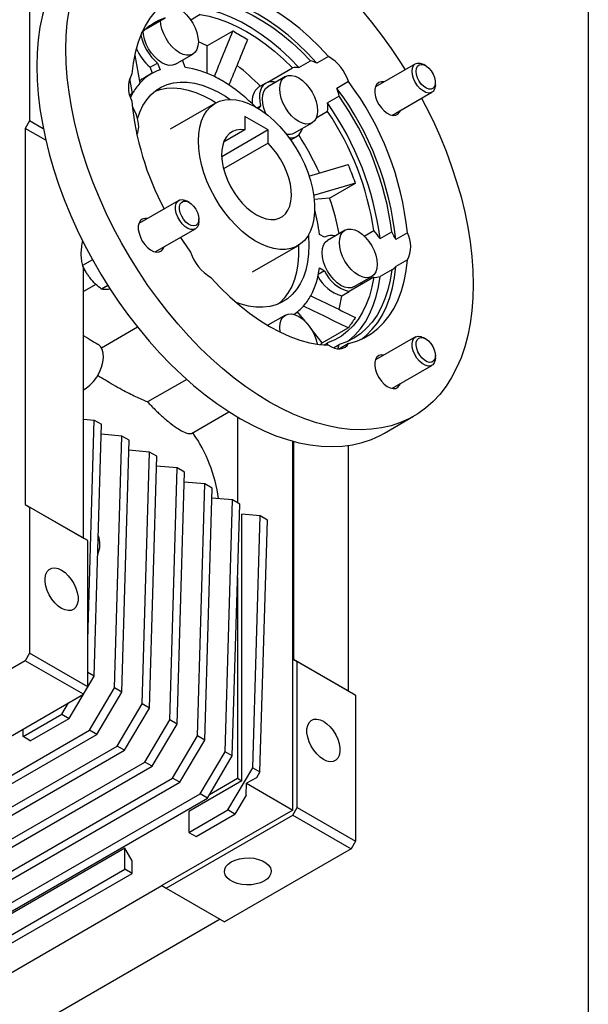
# Model space of a CAD drawing. Header units: millimetres. Extents: x 38 to 1638, y 38 to 1257.
# Tile 10 of 11: x 1500 to 1638, y 898 to 1137. Entities that reach past the tile are written whole.
import ezdxf

# ---------------------------------------------------------------- set-up
doc = ezdxf.new("R2010")
doc.units = ezdxf.units.MM
doc.header["$LTSCALE"] = 6
doc.linetypes.add('SLD-Solid', pattern=[0])
doc.layers.add('TEXT', color=140, linetype='SLD-Solid', lineweight=25)

msp = doc.modelspace()

# ---------------------------------------------------------------- linework, layer by layer
for p, q in [((1502.522, 1147.963), (1502.522, 1112.443)), ((1530.842, 1134.821), (1535.455, 1137.484)), ((1543.976, 1138.246), (1541.704, 1136.935)), ((1551.949, 1134.271), (1545.656, 1130.638)), ((1545.656, 1123.984), (1545.656, 1130.638)), ((1528.122, 1128.419), (1529.311, 1121.57)), ((1537.945, 1126.214), (1542.188, 1128.663)), ((1575.128, 1128.091), (1572.3, 1126.459)), ((1531.843, 1125.455), (1533.61, 1126.475)), ((1532.392, 1124.04), (1531.843, 1125.455)), ((1533.61, 1126.475), (1534.239, 1124.854)), ((1539.734, 1127.023), (1539.816, 1127.294)), ((1540.363, 1125.401), (1539.734, 1127.023)), ((1560.417, 1121.816), (1566.427, 1125.286)), ((1567.993, 1125.36), (1570.821, 1126.993)), ((1596.313, 1126.309), (1586.578, 1120.689)), ((1598.801, 1125.829), (1598.313, 1126.111)), ((1527.543, 1119.055), (1526.905, 1122.732)), ((1532.193, 1123.928), (1530.425, 1122.907)), ((1564.68, 1123.185), (1560.437, 1120.736)), ((1559.937, 1121.602), (1558.17, 1120.582)), ((1580.056, 1121.961), (1577.228, 1120.328)), ((1601.141, 1121.212), (1601.141, 1121.776)), ((1527.543, 1119.055), (1526.898, 1118.683)), ((1577.727, 1118.402), (1574.899, 1116.769)), ((1590.578, 1113.761), (1600.313, 1119.381)), ((1547.677, 1116.702), (1536.717, 1110.374)), ((1557.822, 1115.627), (1558.649, 1116.104)), ((1558.649, 1116.104), (1558.167, 1115.418)), ((1560.505, 1110.241), (1554.848, 1113.506)), ((1554.848, 1113.506), (1554.848, 1110.252)), ((1574.948, 1114.686), (1572.183, 1113.089)), ((1502.522, 1112.443), (1501.462, 1110.606)), ((1505.861, 1110.515), (1502.522, 1112.443)), ((1566.937, 1109.478), (1571.179, 1111.927)), ((1501.462, 1110.606), (1501.462, 1019.153)), ((1506.46, 1107.721), (1501.462, 1110.606)), ((1560.505, 1110.241), (1549.205, 1103.717)), ((1554.848, 1110.252), (1549.677, 1107.266)), ((1560.505, 1106.986), (1560.505, 1110.241)), ((1565.998, 1107.781), (1567.437, 1108.612)), ((1560.505, 1106.986), (1549.676, 1100.734)), ((1570.382, 1099), (1579.949, 1101.797)), ((1581.716, 1097.241), (1571.523, 1094.26)), ((1575.423, 1093.608), (1581.716, 1097.241)), ((1538.813, 1093.104), (1529.078, 1087.484)), ((1541.301, 1092.624), (1540.813, 1092.906)), ((1575.423, 1093.608), (1571.713, 1093.276)), ((1543.641, 1088.007), (1543.641, 1088.571)), ((1533.078, 1080.556), (1542.813, 1086.176)), ((1574.23, 1084.11), (1572.972, 1084.837)), ((1579.176, 1085.824), (1574.933, 1083.375)), ((1583.855, 1084.414), (1586.174, 1085.753)), ((1587.69, 1083.801), (1590.518, 1085.434)), ((1594.326, 1085.183), (1591.497, 1083.55)), ((1556.716, 1075.732), (1567.676, 1082.06)), ((1574.433, 1084.241), (1574.218, 1084.117)), ((1517.83, 1078.614), (1515.421, 1077.224)), ((1594.326, 1078.612), (1591.497, 1076.979)), ((1515.604, 1010.989), (1515.604, 1076.875)), ((1574.23, 1075.945), (1572.692, 1075.057)), ((1572.972, 1076.671), (1574.23, 1075.945)), ((1590.518, 1076.225), (1587.69, 1074.593)), ((1518.657, 1072.681), (1515.604, 1070.919)), ((1586.174, 1074.391), (1580.163, 1070.921)), ((1581.433, 1072.116), (1585.675, 1074.566)), ((1521.542, 1072.386), (1520.018, 1071.506)), ((1522.184, 1071.512), (1521.905, 1071.475)), ((1578.396, 1069.901), (1580.163, 1070.921)), ((1569.46, 1063.692), (1567.603, 1066.001)), ((1564.68, 1065.2), (1560.437, 1062.75)), ((1519.98, 1057.279), (1528.718, 1062.324)), ((1560.377, 1062.714), (1560.437, 1062.75)), ((1573.655, 1058.473), (1570.918, 1061.877)), ((1573.655, 1058.473), (1579.949, 1062.106)), ((1516.935, 1059.398), (1515.604, 1060.167)), ((1573.254, 1058.014), (1573.655, 1058.473)), ((1574.099, 1057.929), (1574.948, 1058.419)), ((1580.056, 1058.309), (1577.807, 1057.011)), ((1596.313, 1059.91), (1586.578, 1054.29)), ((1598.801, 1059.43), (1598.313, 1059.712)), ((1576.388, 1057.253), (1577.727, 1058.026)), ((1601.141, 1054.813), (1601.141, 1055.377)), ((1590.578, 1047.362), (1600.313, 1052.982)), ((1540.709, 1049.559), (1531.215, 1044.078)), ((1541.863, 1036.439), (1550.97, 1041.697)), ((1515.604, 1039.908), (1518.255, 1039.671)), ((1516.664, 986.141), (1518.255, 1039.671)), ((1518.255, 1039.671), (1520.023, 1038.65)), ((1553.08, 1040.392), (1553.08, 1019.567)), ((1588.785, 1036.512), (1595.856, 1040.594)), ((1518.203, 977.408), (1520.023, 1038.65)), ((1524.973, 1035.793), (1519.952, 1036.242)), ((1523.153, 974.551), (1524.973, 1035.793)), ((1524.921, 973.53), (1526.741, 1034.772)), ((1526.741, 1034.772), (1524.973, 1035.793)), ((1566.516, 944.854), (1566.516, 1034.552)), ((1566.586, 1034.533), (1566.586, 981.558)), ((1566.728, 981.476), (1566.728, 1034.495)), ((1531.691, 1031.915), (1526.669, 1032.364)), ((1529.87, 970.673), (1531.691, 1031.915)), ((1533.458, 1030.894), (1531.691, 1031.915)), ((1579.951, 1033.511), (1579.951, 973.843)), ((1531.638, 969.652), (1533.458, 1030.894)), ((1538.408, 1028.037), (1533.387, 1028.486)), ((1536.588, 966.795), (1538.408, 1028.037)), ((1538.356, 965.774), (1540.176, 1027.016)), ((1540.176, 1027.016), (1538.408, 1028.037)), ((1545.126, 1024.159), (1540.104, 1024.608)), ((1543.305, 962.917), (1545.126, 1024.159)), ((1545.073, 961.896), (1546.893, 1023.139)), ((1546.893, 1023.139), (1545.126, 1024.159)), ((1551.843, 1020.281), (1546.822, 1020.73)), ((1550.023, 959.039), (1551.843, 1020.281)), ((1553.611, 1019.261), (1551.843, 1020.281)), ((1501.462, 1019.153), (1502.522, 1018.541)), ((1501.462, 1019.153), (1515.604, 1010.989)), ((1502.522, 1018.541), (1502.522, 983.021)), ((1516.664, 1010.377), (1502.522, 1018.541)), ((1551.791, 958.018), (1553.611, 1019.261)), ((1554.141, 951.999), (1554.141, 1016.798)), ((1558.561, 1016.403), (1554.141, 1016.798)), ((1556.74, 955.161), (1558.561, 1016.403)), ((1558.508, 954.141), (1560.328, 1015.383)), ((1560.328, 1015.383), (1558.561, 1016.403)), ((1516.664, 1010.377), (1515.604, 1010.989)), ((1516.664, 974.857), (1516.664, 1010.377)), ((1553.08, 1001.417), (1553.08, 952.611)), ((1502.522, 983.021), (1501.462, 981.184)), ((1516.664, 974.857), (1502.522, 983.021)), ((1566.586, 981.558), (1567.576, 980.986)), ((1566.586, 981.558), (1566.728, 981.476)), ((1501.462, 981.184), (1470.703, 963.427)), ((1515.604, 973.02), (1501.462, 981.184)), ((1579.951, 973.843), (1566.728, 981.476)), ((1567.576, 945.466), (1567.576, 980.986)), ((1567.576, 980.986), (1581.725, 972.818)), ((1512.137, 967.141), (1518.203, 977.408)), ((1518.203, 977.408), (1516.664, 978.296)), ((1515.604, 973.02), (1516.664, 974.857)), ((1517.086, 964.284), (1523.153, 974.551)), ((1524.921, 973.53), (1523.153, 974.551)), ((1484.845, 955.263), (1515.604, 973.02)), ((1518.854, 963.263), (1524.921, 973.53)), ((1579.951, 973.843), (1581.379, 973.018)), ((1581.379, 973.018), (1581.725, 972.818)), ((1581.725, 972.818), (1581.725, 937.298)), ((1510.369, 968.162), (1512.016, 970.949)), ((1523.804, 960.406), (1529.87, 970.673)), ((1525.572, 959.385), (1531.638, 969.652)), ((1531.638, 969.652), (1529.87, 970.673)), ((1500.931, 962.713), (1510.369, 968.162)), ((1502.699, 961.693), (1512.137, 967.141)), ((1510.369, 968.162), (1512.137, 967.141)), ((1530.521, 956.528), (1536.588, 966.795)), ((1532.289, 955.507), (1538.356, 965.774)), ((1538.356, 965.774), (1536.588, 966.795)), ((1478.304, 941.895), (1517.086, 964.284)), ((1480.072, 940.875), (1518.854, 963.263)), ((1500.931, 962.713), (1500.931, 964.55)), ((1502.699, 961.693), (1500.931, 962.713)), ((1518.854, 963.263), (1517.086, 964.284)), ((1537.239, 952.65), (1543.305, 962.917)), ((1545.073, 961.896), (1543.305, 962.917)), ((1485.021, 938.017), (1523.804, 960.406)), ((1525.572, 959.385), (1523.804, 960.406)), ((1539.007, 951.629), (1545.073, 961.896)), ((1486.789, 936.997), (1525.572, 959.385)), ((1543.956, 948.772), (1550.023, 959.039)), ((1545.724, 947.751), (1551.791, 958.018)), ((1551.791, 958.018), (1550.023, 959.039)), ((1430.329, 898.688), (1530.521, 956.528)), ((1432.097, 897.668), (1532.289, 955.507)), ((1532.289, 955.507), (1530.521, 956.528)), ((1550.674, 944.894), (1556.74, 955.161)), ((1556.74, 955.161), (1558.508, 954.141)), ((1558.508, 954.141), (1557.677, 952.733)), ((1437.047, 894.81), (1537.239, 952.65)), ((1438.815, 893.79), (1539.007, 951.629)), ((1539.007, 951.629), (1537.239, 952.65)), ((1554.141, 951.999), (1541.236, 944.549)), ((1546.274, 948.682), (1553.08, 952.611)), ((1553.08, 952.611), (1554.141, 951.999)), ((1555.187, 948.521), (1555.231, 951.37)), ((1557.677, 952.733), (1555.231, 951.37)), ((1555.231, 951.37), (1566.516, 944.854)), ((1443.764, 890.932), (1543.956, 948.772)), ((1545.724, 947.751), (1543.956, 948.772)), ((1555.187, 948.521), (1552.442, 943.873)), ((1445.532, 889.912), (1545.724, 947.751)), ((1566.516, 944.854), (1534.696, 926.485)), ((1535.756, 925.872), (1566.516, 943.629)), ((1541.236, 939.446), (1550.674, 944.894)), ((1541.236, 944.549), (1541.236, 939.446)), ((1543.004, 938.425), (1552.442, 943.873)), ((1552.442, 943.873), (1550.674, 944.894)), ((1566.516, 943.629), (1567.576, 945.466)), ((1566.516, 943.629), (1580.665, 935.461)), ((1567.576, 945.466), (1581.725, 937.298)), ((1541.236, 939.446), (1543.004, 938.425)), ((1581.725, 937.298), (1580.665, 935.461)), ((1525.68, 935.569), (1475.476, 906.586)), ((1527.448, 932.507), (1525.68, 935.569)), ((1525.68, 930.465), (1525.68, 935.569)), ((1580.665, 935.461), (1549.906, 917.704)), ((1527.448, 929.445), (1527.448, 932.507)), ((1475.476, 901.483), (1525.68, 930.465)), ((1477.243, 900.462), (1527.448, 929.445)), ((1527.448, 929.445), (1525.68, 930.465)), ((1478.834, 894.237), (1534.696, 926.485)), ((1534.696, 926.485), (1535.756, 925.872)), ((1535.756, 925.872), (1549.906, 917.704)), ((1548.845, 918.317), (1492.983, 886.069))]:
    msp.add_line(p, q)
at = {"flags": 128}
for points in [[(1518.79, 1157.759), (1517.784, 1157.144), (1515.87, 1155.765), (1514.085, 1154.188), (1512.433, 1152.418), (1510.922, 1150.46), (1509.555, 1148.323), (1508.338, 1146.012), (1507.275, 1143.536), (1506.37, 1140.902), (1505.624, 1138.121), (1505.042, 1135.201), (1504.625, 1132.152), (1504.374, 1128.985), (1504.29, 1125.71)], [(1575.128, 1128.091), (1572.868, 1130.506), (1570.544, 1132.764), (1568.169, 1134.854), (1565.754, 1136.763), (1563.313, 1138.483), (1560.859, 1140.003), (1558.405, 1141.316), (1555.964, 1142.415), (1553.549, 1143.293), (1551.173, 1143.947), (1548.849, 1144.372), (1546.589, 1144.566)], [(1541.661, 1144.126), (1539.699, 1143.554), (1537.849, 1142.756), (1536.123, 1141.735), (1534.529, 1140.498), (1533.076, 1139.051), (1531.771, 1137.402), (1530.622, 1135.56), (1529.634, 1133.534), (1528.813, 1131.335), (1528.164, 1128.975), (1527.689, 1126.466), (1527.392, 1123.823)], [(1572.3, 1126.459), (1570.04, 1128.873), (1567.716, 1131.131), (1565.34, 1133.221), (1562.925, 1135.13), (1560.484, 1136.85), (1558.03, 1138.37), (1555.576, 1139.683), (1553.135, 1140.782), (1550.72, 1141.661), (1548.345, 1142.314), (1546.021, 1142.739), (1543.761, 1142.934)], [(1536.738, 1140.223), (1537.179, 1140.211), (1538.042, 1140.016), (1538.938, 1139.6), (1539.835, 1138.98), (1540.697, 1138.181), (1541.492, 1137.231), (1542.188, 1136.169), (1542.76, 1135.035), (1543.185, 1133.872), (1543.446, 1132.726), (1543.535, 1131.639)], [(1567.993, 1125.36), (1565.762, 1127.633), (1563.474, 1129.747), (1561.142, 1131.693), (1558.779, 1133.458), (1556.396, 1135.035), (1554.007, 1136.414), (1551.625, 1137.588), (1549.262, 1138.551), (1546.93, 1139.298), (1544.642, 1139.825), (1542.411, 1140.128)], [(1545.239, 1141.761), (1547.471, 1141.457), (1549.758, 1140.931), (1552.09, 1140.184), (1554.453, 1139.221), (1556.836, 1138.047), (1559.225, 1136.668), (1561.607, 1135.091), (1563.97, 1133.325), (1566.302, 1131.38), (1568.59, 1129.265), (1570.821, 1126.993)], [(1511.361, 1129.792), (1511.445, 1133.067), (1511.696, 1136.234), (1512.113, 1139.283)], [(1543.976, 1138.246), (1546.148, 1137.85), (1548.369, 1137.24), (1550.626, 1136.419), (1552.908, 1135.393), (1555.202, 1134.165), (1557.496, 1132.744), (1559.777, 1131.136), (1562.035, 1129.351), (1564.255, 1127.397), (1566.427, 1125.286)], [(1583.073, 1139.472), (1585.607, 1136.431), (1588.058, 1133.27), (1590.416, 1130.002), (1592.675, 1126.636), (1593.802, 1124.859)], [(1543.535, 1131.639), (1543.446, 1130.655), (1543.185, 1129.81), (1542.76, 1129.138), (1542.188, 1128.663), (1541.492, 1128.405), (1540.697, 1128.374), (1539.835, 1128.569), (1538.938, 1128.985), (1538.042, 1129.605), (1537.179, 1130.404), (1536.385, 1131.354), (1535.688, 1132.416), (1535.117, 1133.55), (1534.692, 1134.713), (1534.43, 1135.859), (1534.343, 1136.842)], [(1537.945, 1126.214), (1537.249, 1125.956), (1536.455, 1125.924), (1535.592, 1126.12), (1534.696, 1126.536), (1533.799, 1127.155), (1532.937, 1127.955), (1532.142, 1128.904), (1531.446, 1129.966), (1530.874, 1131.101), (1530.449, 1132.264), (1530.188, 1133.41), (1530.109, 1134.158)], [(1545.656, 1130.638), (1544.445, 1131.231), (1543.535, 1131.641)], [(1597.802, 1117.931), (1598.776, 1116.069), (1600.562, 1112.43), (1602.213, 1108.753), (1603.725, 1105.05), (1605.091, 1101.335), (1606.308, 1097.619), (1607.371, 1093.916), (1608.277, 1090.237), (1609.022, 1086.595), (1609.604, 1083.003), (1610.021, 1079.472), (1610.272, 1076.015), (1610.356, 1072.643), (1610.272, 1069.368), (1610.021, 1066.201), (1609.604, 1063.152), (1609.022, 1060.232), (1608.277, 1057.451), (1607.371, 1054.817), (1606.308, 1052.341), (1605.091, 1050.03), (1603.725, 1047.893), (1602.213, 1045.935), (1600.562, 1044.165), (1598.776, 1042.588), (1596.862, 1041.209), (1594.826, 1040.034), (1592.675, 1039.065), (1590.416, 1038.306), (1588.058, 1037.761), (1585.607, 1037.43), (1583.073, 1037.315), (1580.464, 1037.417), (1577.788, 1037.734), (1575.055, 1038.266), (1572.274, 1039.011), (1569.454, 1039.966), (1566.605, 1041.129), (1563.737, 1042.495), (1560.859, 1044.06), (1557.981, 1045.818), (1555.112, 1047.763), (1552.264, 1049.89), (1549.444, 1052.19), (1546.663, 1054.656), (1543.93, 1057.28), (1541.254, 1060.052), (1538.644, 1062.963), (1536.11, 1066.004), (1533.659, 1069.165), (1531.301, 1072.433), (1529.042, 1075.799), (1526.891, 1079.251), (1524.855, 1082.778), (1522.941, 1086.366), (1521.156, 1090.005), (1519.504, 1093.682), (1517.993, 1097.385), (1516.626, 1101.1), (1515.409, 1104.816), (1514.346, 1108.519), (1513.441, 1112.198), (1512.695, 1115.84), (1512.113, 1119.432), (1511.696, 1122.963), (1511.445, 1126.42), (1511.361, 1129.792), (1511.361, 1129.792)], [(1504.29, 1125.71), (1504.374, 1122.338), (1504.625, 1118.881), (1505.042, 1115.35), (1505.624, 1111.758), (1506.37, 1108.116), (1507.275, 1104.437), (1508.338, 1100.734), (1509.555, 1097.018), (1510.922, 1093.303), (1512.433, 1089.6), (1514.085, 1085.923), (1515.87, 1082.284), (1517.784, 1078.696), (1519.82, 1075.169), (1521.971, 1071.717), (1524.23, 1068.351), (1526.588, 1065.083), (1529.039, 1061.922), (1531.573, 1058.881), (1534.183, 1055.97), (1536.858, 1053.198), (1539.592, 1050.574), (1542.373, 1048.108), (1545.192, 1045.808), (1548.041, 1043.681), (1550.91, 1041.736), (1553.788, 1039.978), (1556.666, 1038.413), (1559.534, 1037.047), (1562.383, 1035.884), (1565.202, 1034.929), (1567.984, 1034.184), (1570.717, 1033.652), (1573.393, 1033.335), (1576.002, 1033.233), (1578.536, 1033.348), (1580.987, 1033.679), (1583.345, 1034.224), (1585.604, 1034.983), (1587.755, 1035.951), (1588.785, 1036.512)], [(1595.484, 1124.478), (1595.573, 1125.238), (1595.834, 1125.849), (1596.251, 1126.271), (1596.797, 1126.477), (1597.439, 1126.456), (1598.135, 1126.207), (1598.313, 1126.111)], [(1596.461, 1124.478), (1596.548, 1125.157), (1596.802, 1125.685), (1597.204, 1126.024), (1597.724, 1126.147), (1598.325, 1126.047), (1598.961, 1125.73), (1599.585, 1125.22), (1600.151, 1124.555), (1600.616, 1123.784), (1600.947, 1122.964), (1601.119, 1122.156), (1601.119, 1121.42), (1600.947, 1120.811), (1600.616, 1120.373), (1600.151, 1120.14), (1599.585, 1120.128), (1598.961, 1120.338), (1598.325, 1120.756), (1597.724, 1121.349), (1597.204, 1122.074), (1596.802, 1122.877), (1596.548, 1123.698), (1596.461, 1124.478)], [(1530.425, 1122.907), (1529.806, 1122.523), (1529.203, 1122.092)], [(1572.526, 1114.903), (1572.438, 1113.918), (1572.176, 1113.074), (1571.751, 1112.401), (1571.18, 1111.927), (1570.483, 1111.669), (1569.689, 1111.637), (1568.826, 1111.833), (1567.93, 1112.249), (1567.033, 1112.868), (1566.171, 1113.668), (1565.376, 1114.617), (1564.68, 1115.679), (1564.108, 1116.814), (1563.683, 1117.976), (1563.422, 1119.123), (1563.334, 1120.209), (1563.422, 1121.194), (1563.683, 1122.039), (1564.108, 1122.711), (1564.68, 1123.185), (1565.376, 1123.443), (1566.171, 1123.475), (1567.033, 1123.279), (1567.93, 1122.864), (1568.826, 1122.244), (1569.689, 1121.444), (1570.483, 1120.495), (1571.18, 1119.433), (1571.751, 1118.299), (1572.176, 1117.136), (1572.438, 1115.989), (1572.526, 1114.903)], [(1601.141, 1121.212), (1601.119, 1120.815), (1600.943, 1120.124), (1600.601, 1119.604), (1600.116, 1119.287), (1599.517, 1119.194), (1598.843, 1119.33), (1598.135, 1119.688), (1597.439, 1120.243), (1596.797, 1120.962), (1596.251, 1121.799), (1595.834, 1122.702), (1595.573, 1123.614), (1595.484, 1124.478)], [(1528.778, 1112.929), (1529.331, 1114.555), (1530.079, 1116.144), (1530.981, 1117.559), (1532.03, 1118.788), (1533.216, 1119.821), (1534.532, 1120.651), (1535.965, 1121.269), (1537.505, 1121.672), (1539.139, 1121.856), (1540.854, 1121.82), (1542.636, 1121.564), (1544.471, 1121.089), (1546.344, 1120.401), (1548.24, 1119.503), (1550.143, 1118.404), (1551.302, 1117.638)], [(1533.006, 1119.661), (1534.248, 1120.069), (1535.836, 1120.363), (1537.512, 1120.437), (1539.263, 1120.291), (1541.073, 1119.925), (1542.929, 1119.343), (1544.815, 1118.549), (1546.717, 1117.55), (1547.885, 1116.838)], [(1560.417, 1121.816), (1559.819, 1121.529), (1559.311, 1121.093), (1558.906, 1120.517), (1558.612, 1119.814), (1558.437, 1119.001), (1558.384, 1118.098), (1558.455, 1117.124), (1558.649, 1116.104)], [(1559.942, 1114.193), (1559.865, 1114.364), (1559.441, 1115.527), (1559.179, 1116.674), (1559.091, 1117.76), (1559.179, 1118.745), (1559.441, 1119.589), (1559.865, 1120.262), (1560.437, 1120.736), (1560.437, 1120.736)], [(1588.64, 1121.879), (1588.018, 1121.921), (1587.425, 1121.753), (1586.95, 1121.374), (1586.619, 1120.803), (1586.448, 1120.071), (1586.448, 1119.218), (1586.619, 1118.289), (1586.95, 1117.336), (1587.425, 1116.408), (1588.018, 1115.556), (1588.696, 1114.827), (1589.424, 1114.259), (1590.161, 1113.882), (1590.869, 1113.718), (1591.509, 1113.776), (1592.046, 1114.051), (1592.452, 1114.529), (1592.639, 1114.951)], [(1527.543, 1119.055), (1527.163, 1118.321), (1527.068, 1118.12)], [(1543.535, 1107.545), (1543.62, 1109.292), (1543.877, 1110.918), (1544.301, 1112.405), (1544.887, 1113.733), (1545.629, 1114.888), (1546.517, 1115.854), (1547.54, 1116.62), (1548.686, 1117.177), (1549.942, 1117.518), (1551.291, 1117.638), (1552.718, 1117.537), (1554.205, 1117.216), (1555.734, 1116.678), (1557.287, 1115.93), (1558.845, 1114.981), (1560.388, 1113.843), (1561.898, 1112.53), (1563.358, 1111.056), (1564.748, 1109.441), (1566.052, 1107.704), (1567.255, 1105.866), (1568.341, 1103.949), (1569.298, 1101.977), (1570.114, 1099.973), (1570.779, 1097.962), (1571.285, 1095.968), (1571.626, 1094.016), (1571.797, 1092.129), (1571.797, 1090.329), (1571.626, 1088.64), (1571.285, 1087.081), (1570.779, 1085.671), (1570.114, 1084.428), (1569.298, 1083.366), (1568.341, 1082.499), (1567.255, 1081.836), (1566.052, 1081.387), (1564.748, 1081.156), (1563.358, 1081.146), (1561.898, 1081.357), (1560.388, 1081.788), (1558.845, 1082.431), (1557.287, 1083.281), (1555.734, 1084.326), (1554.205, 1085.554), (1552.718, 1086.949), (1551.291, 1088.496), (1549.942, 1090.174), (1548.686, 1091.965), (1547.54, 1093.845), (1546.517, 1095.793), (1545.629, 1097.784), (1544.887, 1099.794), (1544.301, 1101.8), (1543.877, 1103.776), (1543.62, 1105.699), (1543.535, 1107.545)], [(1554.848, 1110.252), (1553.759, 1110.334), (1552.746, 1110.202), (1551.83, 1109.857), (1551.029, 1109.308), (1550.358, 1108.564), (1549.83, 1107.64), (1549.456, 1106.554), (1549.243, 1105.327), (1549.195, 1103.985), (1549.314, 1102.552), (1549.596, 1101.056), (1550.036, 1099.528), (1550.627, 1097.997), (1551.355, 1096.494), (1552.207, 1095.046), (1553.167, 1093.684), (1554.215, 1092.433), (1555.33, 1091.319), (1556.492, 1090.362), (1557.677, 1089.582), (1558.861, 1088.994), (1560.023, 1088.61), (1561.139, 1088.436), (1562.186, 1088.477), (1563.146, 1088.732), (1563.998, 1089.195), (1564.727, 1089.858), (1565.317, 1090.707), (1565.757, 1091.726), (1566.04, 1092.896), (1566.158, 1094.192), (1566.11, 1095.59), (1565.897, 1097.062), (1565.523, 1098.58), (1564.996, 1100.113), (1564.324, 1101.632), (1563.523, 1103.107), (1562.607, 1104.509), (1561.594, 1105.81), (1560.505, 1106.986)], [(1543.641, 1088.007), (1543.552, 1087.246), (1543.291, 1086.636), (1542.875, 1086.214), (1542.328, 1086.007), (1541.687, 1086.029), (1540.99, 1086.278), (1540.283, 1086.738), (1539.609, 1087.38), (1539.01, 1088.164), (1538.525, 1089.041), (1538.183, 1089.956), (1538.007, 1090.85), (1538.007, 1091.669), (1538.183, 1092.36), (1538.525, 1092.881), (1539.01, 1093.197), (1539.609, 1093.29), (1540.283, 1093.154), (1540.813, 1092.906)], [(1543.641, 1088.571), (1543.554, 1087.892), (1543.301, 1087.363), (1542.898, 1087.025), (1542.378, 1086.901), (1541.777, 1087.001), (1541.141, 1087.318), (1540.517, 1087.828), (1539.952, 1088.493), (1539.486, 1089.264), (1539.155, 1090.084), (1538.983, 1090.892), (1538.983, 1091.628), (1539.155, 1092.237), (1539.486, 1092.675), (1539.952, 1092.909), (1540.517, 1092.92), (1541.141, 1092.71), (1541.777, 1092.293), (1542.378, 1091.7), (1542.898, 1090.975), (1543.301, 1090.172), (1543.554, 1089.35), (1543.641, 1088.571)], [(1531.14, 1088.674), (1530.518, 1088.716), (1529.925, 1088.548), (1529.45, 1088.169), (1529.119, 1087.598), (1528.948, 1086.866), (1528.948, 1086.013), (1529.119, 1085.084), (1529.45, 1084.131), (1529.925, 1083.203), (1530.518, 1082.351), (1531.196, 1081.622), (1531.924, 1081.054), (1532.661, 1080.677), (1533.369, 1080.514), (1534.009, 1080.571), (1534.546, 1080.846), (1534.952, 1081.324), (1535.139, 1081.746)], [(1570.3, 1084.73), (1570.319, 1084.481), (1570.405, 1082.236), (1570.319, 1080.089), (1570.064, 1078.059), (1569.64, 1076.16), (1569.052, 1074.41), (1568.304, 1072.82), (1567.402, 1071.405), (1566.353, 1070.176), (1565.166, 1069.143), (1563.851, 1068.314), (1562.418, 1067.695), (1560.878, 1067.292), (1559.244, 1067.108), (1557.529, 1067.144), (1555.747, 1067.401), (1553.912, 1067.875), (1552.711, 1068.293)], [(1587.022, 1077.542), (1586.933, 1076.557), (1586.672, 1075.713), (1586.247, 1075.04), (1585.675, 1074.566), (1584.979, 1074.308), (1584.184, 1074.276), (1583.322, 1074.472), (1582.425, 1074.887), (1581.529, 1075.507), (1580.667, 1076.307), (1579.872, 1077.256), (1579.175, 1078.318), (1578.604, 1079.452), (1578.179, 1080.615), (1577.918, 1081.762), (1577.829, 1082.848), (1577.918, 1083.833), (1578.179, 1084.677), (1578.604, 1085.35), (1579.175, 1085.824), (1579.872, 1086.082), (1580.667, 1086.114), (1581.529, 1085.918), (1582.425, 1085.503), (1583.322, 1084.883), (1584.184, 1084.083), (1584.979, 1083.134), (1585.675, 1082.072), (1586.247, 1080.938), (1586.672, 1079.775), (1586.933, 1078.628), (1587.022, 1077.542)], [(1539.193, 1084.086), (1539.699, 1083.312), (1541.661, 1080.474)], [(1567.898, 1082.172), (1567.908, 1081.919), (1567.908, 1079.721), (1567.738, 1077.63), (1567.398, 1075.663), (1566.891, 1073.837), (1566.223, 1072.165), (1565.397, 1070.662), (1564.42, 1069.338), (1563.302, 1068.206), (1562.902, 1067.875)], [(1581.433, 1072.116), (1580.736, 1071.859), (1579.942, 1071.827), (1579.079, 1072.023), (1578.183, 1072.438), (1577.286, 1073.058), (1576.424, 1073.858), (1575.629, 1074.807), (1574.933, 1075.869), (1574.361, 1077.003), (1573.936, 1078.166), (1573.675, 1079.313), (1573.587, 1080.399), (1573.675, 1081.384), (1573.936, 1082.228), (1574.361, 1082.901), (1574.933, 1083.375), (1574.933, 1083.375)], [(1580.056, 1058.309), (1582.019, 1058.881), (1583.868, 1059.679), (1585.594, 1060.7), (1587.188, 1061.937), (1588.642, 1063.384), (1589.946, 1065.033), (1591.096, 1066.875), (1592.083, 1068.901), (1592.904, 1071.1), (1593.554, 1073.46), (1594.028, 1075.969), (1594.326, 1078.612)], [(1590.518, 1076.225), (1590.141, 1073.719), (1589.593, 1071.351), (1588.876, 1069.133), (1587.996, 1067.077), (1586.955, 1065.195), (1585.761, 1063.495), (1584.419, 1061.988), (1582.936, 1060.681), (1581.321, 1059.581), (1579.581, 1058.695), (1577.727, 1058.026)], [(1583.15, 1059.337), (1584.36, 1060.304), (1585.813, 1061.751), (1587.118, 1063.4), (1588.267, 1065.242), (1589.255, 1067.269), (1590.076, 1069.468), (1590.725, 1071.828), (1591.2, 1074.336), (1591.497, 1076.979)], [(1546.589, 1074.344), (1548.849, 1071.929), (1551.173, 1069.671), (1553.549, 1067.581), (1555.964, 1065.672), (1558.405, 1063.952), (1560.859, 1062.432), (1563.313, 1061.119), (1565.754, 1060.02), (1568.169, 1059.142), (1570.544, 1058.488), (1572.868, 1058.063), (1575.128, 1057.869)], [(1586.174, 1074.391), (1585.731, 1072.046), (1585.124, 1069.839), (1584.358, 1067.783), (1583.435, 1065.889), (1582.361, 1064.167), (1581.141, 1062.625), (1579.782, 1061.273), (1578.292, 1060.117), (1576.677, 1059.164), (1574.948, 1058.419)], [(1579.716, 1058.754), (1580.108, 1059.048), (1581.59, 1060.355), (1582.932, 1061.863), (1584.127, 1063.562), (1585.167, 1065.445), (1586.048, 1067.5), (1586.764, 1069.718), (1587.313, 1072.087), (1587.69, 1074.593)], [(1583.102, 1072.618), (1583.288, 1073.141), (1583.303, 1073.197)], [(1563.434, 1061.059), (1563.422, 1061.137), (1563.334, 1062.224), (1563.422, 1063.208), (1563.683, 1064.053), (1564.108, 1064.725), (1564.68, 1065.199), (1565.376, 1065.457), (1566.171, 1065.489), (1567.033, 1065.293), (1567.93, 1064.878), (1568.826, 1064.258), (1569.689, 1063.458), (1570.483, 1062.509), (1571.18, 1061.447), (1571.751, 1060.313), (1572.176, 1059.15), (1572.417, 1058.128)], [(1515.604, 1047.033), (1516.283, 1047.435), (1517.207, 1048.171), (1518.077, 1049.089), (1518.854, 1050.15), (1519.507, 1051.31), (1520.009, 1052.518), (1520.338, 1053.726), (1520.481, 1054.883), (1520.431, 1055.939), (1520.191, 1056.851), (1519.771, 1057.581), (1519.188, 1058.097)], [(1575.128, 1057.869), (1575.878, 1057.46), (1576.617, 1057.179), (1577.331, 1057.032), (1578.006, 1057.022), (1578.628, 1057.148), (1579.184, 1057.409), (1579.663, 1057.798), (1580.056, 1058.309)], [(1601.141, 1054.813), (1601.091, 1054.23), (1600.872, 1053.578), (1600.492, 1053.106), (1599.975, 1052.844), (1599.354, 1052.808), (1598.667, 1053.001), (1597.958, 1053.41), (1597.272, 1054.01), (1596.65, 1054.763), (1596.133, 1055.622), (1595.754, 1056.533), (1595.534, 1057.438), (1595.49, 1058.281), (1595.623, 1059.008), (1595.925, 1059.575), (1596.377, 1059.945), (1596.95, 1060.095), (1597.609, 1060.015), (1598.313, 1059.712), (1598.313, 1059.712)], [(1598.801, 1059.43), (1599.432, 1058.965), (1600.017, 1058.335), (1600.511, 1057.585), (1600.879, 1056.771), (1601.092, 1055.955), (1601.136, 1055.195), (1601.006, 1054.55), (1600.713, 1054.066), (1600.278, 1053.779), (1599.733, 1053.711), (1599.12, 1053.867), (1598.482, 1054.234), (1597.869, 1054.787), (1597.324, 1055.484), (1596.889, 1056.273), (1596.596, 1057.096), (1596.466, 1057.891), (1596.51, 1058.6), (1596.723, 1059.17), (1597.091, 1059.56), (1597.585, 1059.739), (1598.17, 1059.694), (1598.801, 1059.43)], [(1588.64, 1055.48), (1588.018, 1055.522), (1587.425, 1055.354), (1586.95, 1054.975), (1586.619, 1054.404), (1586.448, 1053.672), (1586.448, 1052.819), (1586.619, 1051.89), (1586.95, 1050.937), (1587.425, 1050.009), (1588.018, 1049.157), (1588.696, 1048.428), (1589.424, 1047.86), (1590.161, 1047.483), (1590.869, 1047.32), (1591.509, 1047.377), (1592.046, 1047.652), (1592.452, 1048.13), (1592.639, 1048.552)], [(1510.301, 993.89), (1509.464, 994.475), (1508.664, 995.237), (1507.936, 996.143), (1507.311, 997.153), (1506.816, 998.225), (1506.474, 999.31), (1506.299, 1000.361), (1506.299, 1001.332), (1506.474, 1002.181), (1506.816, 1002.871), (1507.311, 1003.371), (1507.936, 1003.66), (1508.664, 1003.725), (1509.464, 1003.564), (1510.301, 1003.182), (1511.137, 1002.598), (1511.937, 1001.836), (1512.665, 1000.93), (1513.291, 999.919), (1513.785, 998.848), (1514.127, 997.763), (1514.302, 996.712), (1514.302, 995.741), (1514.127, 994.892), (1513.785, 994.202), (1513.291, 993.701), (1512.665, 993.412), (1511.937, 993.347), (1511.137, 993.509), (1510.301, 993.89)], [(1573.94, 957.152), (1573.104, 957.736), (1572.304, 958.498), (1571.575, 959.404), (1570.95, 960.415), (1570.456, 961.486), (1570.114, 962.571), (1569.939, 963.622), (1569.939, 964.594), (1570.114, 965.443), (1570.456, 966.132), (1570.95, 966.633), (1571.575, 966.922), (1572.304, 966.987), (1573.104, 966.825), (1573.94, 966.444), (1574.777, 965.86), (1575.577, 965.098), (1576.305, 964.191), (1576.93, 963.181), (1577.425, 962.109), (1577.767, 961.025), (1577.942, 959.974), (1577.942, 959.002), (1577.767, 958.153), (1577.425, 957.463), (1576.93, 956.963), (1576.305, 956.674), (1575.577, 956.609), (1574.777, 956.77), (1573.94, 957.152)], [(1559.579, 927.632), (1558.654, 927.2), (1557.594, 926.888), (1556.445, 926.71), (1555.258, 926.674), (1554.083, 926.782), (1552.972, 927.028), (1551.975, 927.402), (1551.133, 927.887), (1550.486, 928.463), (1550.059, 929.104), (1549.873, 929.783), (1549.935, 930.468), (1550.243, 931.132), (1550.783, 931.744), (1551.532, 932.277), (1552.456, 932.709), (1553.516, 933.021), (1554.665, 933.199), (1555.853, 933.235), (1557.028, 933.127), (1558.139, 932.881), (1559.136, 932.507), (1559.977, 932.022), (1560.625, 931.446), (1561.051, 930.805), (1561.238, 930.126), (1561.175, 929.441), (1560.867, 928.777), (1560.327, 928.166), (1559.579, 927.632)]]:
    msp.add_lwpolyline(points, dxfattribs=at)
for centre, radius, start, end in [((1540.52, 1123.378), 14.988, 109.74939, 135.86783), ((1541.501, 1135.779), 12.199, 191.56079, 229.6956), ((1534.355, 1099.915), 38.599, 62.41654, 62.88291), ((1531.105, 1094.286), 45.101, 57.27942, 57.69981), ((1539.74, 1134.758), 12.203, 202.3307, 229.66904), ((1569.244, 1118.316), 11.41, 18.63146, 58.95768), ((1537.352, 1103.414), 22.193, 63.01217, 82.2032), ((1516.632, 1079.782), 58.716, 44.30762, 51.84924), ((1567.355, 1122.262), 3.163, 78.36449, 107.05649), ((1569.801, 1121.854), 5.239, 61.51108, 78.7646), ((1533.36, 1120.538), 6.813, 151.16615, 208.83385), ((1537.954, 1113.938), 11.531, 108.7933, 138.55385), ((1533.21, 1094.487), 32.03, 56.34885, 63.65653), ((1539.576, 1112.477), 13.714, 138.4637, 151.33495), ((1527.32, 1085.925), 42.421, 44.97098, 56.1336), ((1560.756, 1117.298), 4.18, 128.2221, 189.88066), ((1561.363, 1118.505), 3.443, 74.07031, 105.95514), ((1520.65, 1077.755), 74.049, 5.75711, 36.65425), ((1517.822, 1076.122), 74.049, 5.75711, 36.65425), ((1567.259, 1116.715), 10.604, 9.1546, 19.92389), ((1518.986, 1076.646), 72.07, 7.00414, 35.40722), ((1596.925, 1123.649), 69.826, 185.25615, 207.86309), ((1519.471, 1110.648), 9.575, 2.19053, 32.90008), ((1515.284, 1074.674), 72.979, 7.18474, 35.22662), ((1567.66, 1115.555), 7.34, 353.19766, 9.5192), ((1517.105, 1075.599), 69.811, 8.36322, 34.04814), ((1524.931, 1110.858), 4.111, 333.35214, 2.18266), ((1565.682, 1111.887), 2.716, 252.44294, 297.50064), ((1565.986, 1111.148), 2.883, 263.0018, 348.18588), ((1503.363, 1068.029), 76.481, 24.50578, 32.3902), ((1512.357, 1072.91), 73.506, 22.83744, 23.14099), ((1515.984, 1074.309), 69.617, 19.23215, 19.5469), ((1515.216, 1072.458), 63.814, 11.35265, 19.35592), ((1529.078, 1079.446), 44.223, 7.00143, 14.8996), ((1575.88, 1081.575), 3.025, 72.20551, 123.05224), ((1577.323, 1077.313), 12.23, 32.03773, 43.63802), ((1579.633, 1078.582), 12.863, 22.72138, 32.18721), ((1588.357, 1081.898), 6.813, 331.16615, 28.83385), ((1552.473, 1084.119), 11.41, 198.63146, 238.95768), ((1553.558, 1079.075), 19.562, 332.059, 352.94205), ((1582.411, 1079.593), 8.958, 204.02885, 255.46476), ((1589.484, 1078.581), 2.573, 293.71496, 321.48865), ((1580.602, 1078.484), 8.863, 205.53664, 255.58117), ((1586.557, 1077.312), 2.946, 262.52034, 292.61549), ((1558.806, 1076.488), 13.714, 318.4637, 331.33495), ((1549.123, 1074.218), 29.589, 344.96712, 351.61007), ((1560.268, 1075.207), 11.771, 303.40932, 318.41186), ((1565.132, 1074.308), 19.207, 328.96661, 329.70931), ((1567.144, 1072.908), 16.752, 319.84651, 320.66008), ((1566.947, 1057.494), 8.054, 2.70059, 6.59576), ((1573.49, 1058.805), 4.308, 335.58407, 349.58174), ((1512.503, 1015.788), 36.254, 7.60444, 35.07188), ((1513.391, 1009.469), 6.215, 336.29818, 20.29695)]:
    msp.add_arc(centre, radius, start, end)
for points in [[(1547.424, 1123.19), (1548.931, 1126.884), (1550.44, 1130.577), (1551.949, 1134.271)], [(1552.228, 1134.127), (1552.71, 1133.832), (1553.199, 1133.541), (1553.695, 1133.255)], [(1553.695, 1133.255), (1554.191, 1132.968), (1554.695, 1132.686), (1555.206, 1132.408)], [(1555.485, 1132.23), (1553.976, 1128.536), (1552.467, 1124.843), (1550.959, 1121.149)], [(1580.101, 1101.439), (1580.568, 1100.143), (1581.064, 1098.864), (1581.589, 1097.602)], [(1570.84, 1069.909), (1574.465, 1068.146), (1578.09, 1066.383), (1581.716, 1064.621)], [(1579.949, 1062.106), (1576.323, 1063.868), (1572.697, 1065.63), (1569.072, 1067.394)], [(1581.589, 1064.407), (1581.064, 1063.684), (1580.568, 1062.978), (1580.101, 1062.288)]]:
    msp.add_open_spline(points, degree=3)
for points, knots in [([(1515.421, 1083.353), (1515.297, 1082.782), (1515.192, 1082.211), (1515.049, 1081.106), (1515.011, 1080.57), (1515.011, 1080.051)], [0, 0, 0, 0, 0.5, 0.5, 1, 1, 1, 1]), ([(1515.011, 1080.051), (1515.011, 1079.533), (1515.051, 1079.03), (1515.194, 1078.09), (1515.297, 1077.648), (1515.421, 1077.224)], [0, 0, 0, 0, 0.5, 0.5, 1, 1, 1, 1]), ([(1517.309, 1074.128), (1517.114, 1074.371), (1516.928, 1074.62), (1516.578, 1075.124), (1516.413, 1075.379), (1515.946, 1076.155), (1515.671, 1076.685), (1515.421, 1077.224)], [0, 0, 0, 0, 0.25, 0.25, 0.5, 0.5, 1, 1, 1, 1]), ([(1520.018, 1071.506), (1519.516, 1071.902), (1519.034, 1072.313), (1518.126, 1073.183), (1517.7, 1073.641), (1517.309, 1074.128)], [0, 0, 0, 0, 0.5, 0.5, 1, 1, 1, 1]), ([(1521.905, 1071.475), (1521.71, 1071.457), (1521.524, 1071.446), (1521.174, 1071.433), (1521.009, 1071.431), (1520.542, 1071.442), (1520.268, 1071.468), (1520.018, 1071.506)], [0, 0, 0, 0, 0.25, 0.25, 0.5, 0.5, 1, 1, 1, 1]), ([(1516.933, 1059.396), (1517.218, 1059.23), (1517.97, 1058.792), (1518.706, 1058.369), (1519.102, 1058.145), (1519.188, 1058.097)], [0, 0, 0, 0, 0.32312761, 0.85431235, 1, 1, 1, 1]), ([(1531.215, 1044.078), (1530.296, 1044.461), (1528.459, 1045.226), (1525.497, 1046.729), (1522.381, 1048.463), (1520.33, 1049.732), (1519.048, 1050.526)], [0, 0, 0, 0, 0.2846193, 0.5692341, 0.7306843, 1, 1, 1, 1]), ([(1531.215, 1044.078), (1531.474, 1043.8), (1531.993, 1043.242), (1532.919, 1042.308), (1533.87, 1041.39), (1534.811, 1040.525), (1535.821, 1039.65), (1537.132, 1038.591), (1538.673, 1037.502), (1540.189, 1036.68), (1541.324, 1036.302), (1541.68, 1036.401), (1541.857, 1036.451)], [0, 0, 0, 0, 0.1018208, 0.2035446, 0.2796063, 0.3556147, 0.4321401, 0.5086044, 0.6422559, 0.7636435, 0.8822158, 1, 1, 1, 1])]:
    msp.add_open_spline(points, degree=3, knots=knots)
at = {"layer": 'TEXT'}
msp.add_line((1638.3, 1257.3), (1638.3, 38.1), dxfattribs=at)

doc.saveas('drawing.dxf')
